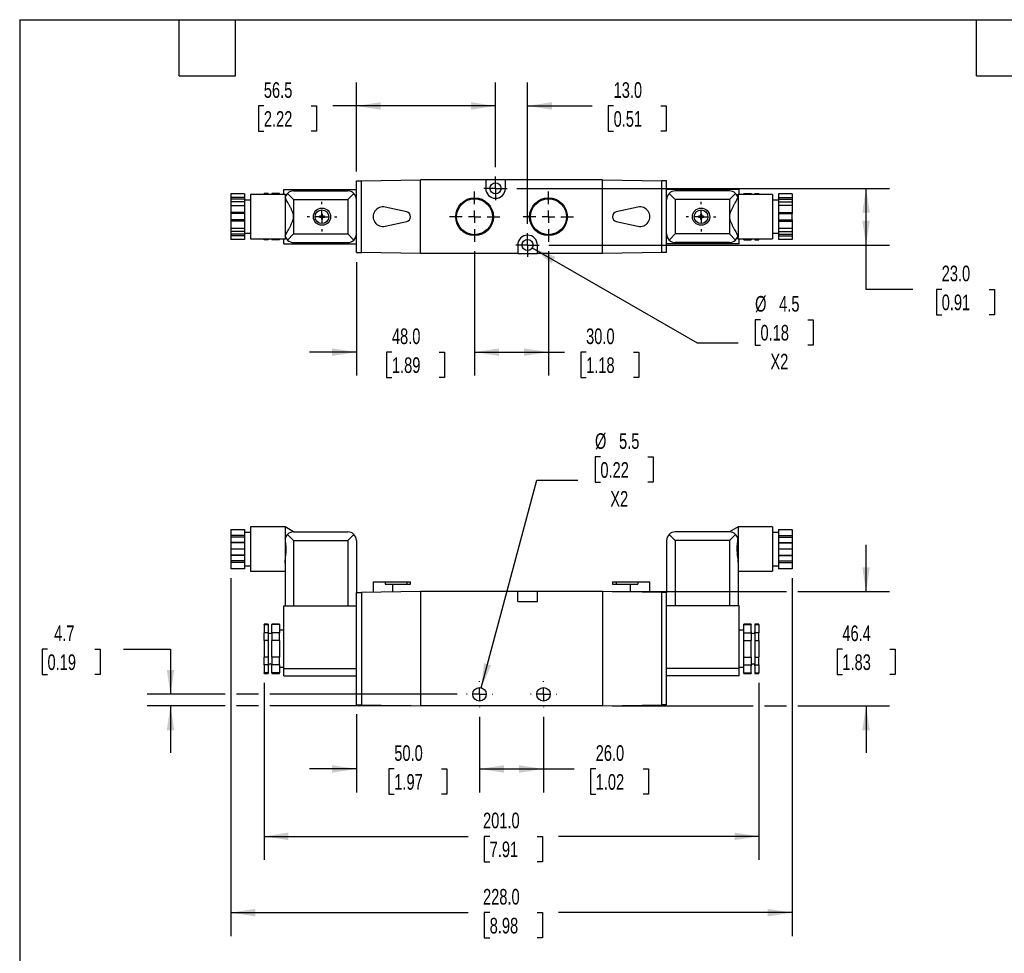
# Model space of a CAD drawing. Header units: millimetres. Extents: x 19 to 819, y 19 to 629.
# Tile 2 of 3: x 19 to 419, y 249 to 629. Entities that reach past the tile are written whole.
import ezdxf

# ---------------------------------------------------------------- set-up
doc = ezdxf.new("R2010")
doc.units = ezdxf.units.MM
doc.header["$LTSCALE"] = 3
doc.linetypes.add('SLD-Center', pattern=[19.05, 15.24, -1.27, 1.27, -1.27])
doc.linetypes.add('SLD-Solid', pattern=[0])
doc.layers.add('CENTER', color=40, linetype='SLD-Center')
doc.layers.add('DIMENSIONS', color=140, linetype='SLD-Solid', lineweight=25)
doc.layers.add('TEXT', color=140, linetype='SLD-Solid', lineweight=25)
doc.styles.add('SLDTEXTSTYLE0', font='TXT', dxfattribs={"width": 0.7})
doc.dimstyles.new('SLDDIMSTYLE0', dxfattribs={"dimtxt": 6.474023, "dimasz": 9.906, "dimexe": 0, "dimexo": 0.0625, "dimgap": 1.618506, "dimtad": 0, "dimtih": 1, "dimtoh": 1, "dimdec": 1, "dimrnd": 1e-09, "dimzin": 4, "dimdsep": 46, "dimtxsty": 'SLDTEXTSTYLE0', "dimsah": 1, "dimcen": 0.09, "dimadec": 0, "dimazin": 1, "dimtfac": 1, "dimtdec": 1, "dimtofl": 0, "dimtmove": 0, "dimatfit": 3, "dimfxl": 0, "dimfrac": 2, "dimtolj": 1, "dimtzin": 12, "dimarcsym": 0})
doc.dimstyles.new('SLDDIMSTYLE1', dxfattribs={"dimtxt": 6.474023, "dimasz": 9.906, "dimexe": 0, "dimexo": 0.0625, "dimgap": 1.618506, "dimtad": 0, "dimtih": 1, "dimtoh": 1, "dimdec": 1, "dimrnd": 1e-09, "dimzin": 4, "dimdsep": 46, "dimtxsty": 'SLDTEXTSTYLE0', "dimsah": 1, "dimcen": 0.09, "dimadec": 0, "dimazin": 1, "dimtfac": 1, "dimtdec": 1, "dimtmove": 0, "dimatfit": 0, "dimfxl": 0, "dimfrac": 2, "dimtolj": 1, "dimtzin": 12, "dimarcsym": 0})
doc.dimstyles.new('SLDDIMSTYLE2', dxfattribs={"dimtxt": 6.474023, "dimasz": 9.906, "dimexe": 0, "dimexo": 0.0625, "dimgap": 1.618506, "dimtad": 0, "dimtih": 1, "dimtoh": 1, "dimdec": 1, "dimrnd": 1e-09, "dimzin": 12, "dimdsep": 46, "dimtxsty": 'SLDTEXTSTYLE0', "dimsah": 1, "dimcen": 0.09, "dimadec": 0, "dimazin": 3, "dimtfac": 1, "dimtdec": 1, "dimtmove": 0, "dimatfit": 0, "dimfxl": 0, "dimfrac": 2, "dimtolj": 1, "dimtzin": 12, "dimarcsym": 0})
doc.dimstyles.new('SLDDIMSTYLE3', dxfattribs={"dimtxt": 6.474023, "dimasz": 9.906, "dimexe": 0, "dimexo": 0.0625, "dimgap": 1.618506, "dimtad": 0, "dimtih": 1, "dimtoh": 1, "dimdec": 1, "dimrnd": 1e-09, "dimzin": 12, "dimdsep": 46, "dimtxsty": 'SLDTEXTSTYLE0', "dimsah": 1, "dimcen": 0, "dimadec": 0, "dimazin": 3, "dimtfac": 1, "dimtdec": 1, "dimtofl": 0, "dimtmove": 0, "dimatfit": 3, "dimfxl": 0, "dimfrac": 2, "dimtolj": 1, "dimtzin": 12, "dimarcsym": 0})
doc.dimstyles.new('SLDDIMSTYLE4', dxfattribs={"dimtxt": 6.474023, "dimasz": 9.906, "dimexe": 0, "dimexo": 0.0625, "dimgap": 1.618506, "dimtad": 0, "dimtih": 1, "dimtoh": 1, "dimdec": 1, "dimrnd": 1e-09, "dimzin": 12, "dimdsep": 46, "dimtxsty": 'SLDTEXTSTYLE0', "dimsah": 1, "dimcen": 0.09, "dimadec": 0, "dimazin": 3, "dimtfac": 1, "dimtdec": 1, "dimtofl": 0, "dimtmove": 0, "dimatfit": 3, "dimfxl": 0, "dimfrac": 2, "dimtolj": 1, "dimtzin": 12, "dimarcsym": 0})

# ---------------------------------------------------------------- blocks, each defined once
blk = doc.blocks.new('_D')
at = {"layer": 'DIMENSIONS'}
for p, q in [((104.82, 401.76), (104.82, 256.34)), ((332.82, 401.76), (332.82, 256.34)), ((104.82, 265.87), (201.17, 265.87)), ((209.95, 265.87), (207.77, 265.87)), ((207.77, 265.87), (207.77, 255.58)), ((229.19, 265.87), (231.36, 265.87)), ((231.36, 265.87), (231.36, 255.58)), ((332.82, 265.87), (237.96, 265.87)), ((207.77, 255.58), (209.95, 255.58)), ((231.36, 255.58), (229.19, 255.58))]:
    blk.add_line(p, q, dxfattribs=at)
for points in [[(104.82, 265.87), (114.72, 264.34), (114.72, 267.39)], [(332.82, 265.87), (322.91, 267.39), (322.91, 264.34)]]:
    blk.add_solid(points, dxfattribs=at)
at = {"layer": 'DIMENSIONS', "char_height": 6.35, "attachment_point": 1, "style": 'SLDTEXTSTYLE0'}
for s, insert in [('228.0', (207.25, 275.5)), ('8.98', (209.95, 263.76))]:
    blk.add_mtext(s, dxfattribs=dict(at, insert=insert))
blk = doc.blocks.new('_D_1')
at = {"layer": 'DIMENSIONS'}
for p, q in [((118.32, 359.26), (118.32, 287.33)), ((319.32, 359.26), (319.32, 287.33)), ((118.32, 296.85), (201.17, 296.85)), ((209.95, 296.85), (207.77, 296.85)), ((207.77, 296.85), (207.77, 286.56)), ((229.19, 296.85), (231.36, 296.85)), ((231.36, 296.85), (231.36, 286.56)), ((319.32, 296.85), (237.96, 296.85)), ((207.77, 286.56), (209.95, 286.56)), ((231.36, 286.56), (229.19, 286.56))]:
    blk.add_line(p, q, dxfattribs=at)
for points in [[(118.32, 296.85), (128.22, 295.33), (128.22, 298.38)], [(319.32, 296.85), (309.41, 298.38), (309.41, 295.33)]]:
    blk.add_solid(points, dxfattribs=at)
at = {"layer": 'DIMENSIONS', "char_height": 6.35, "attachment_point": 1, "style": 'SLDTEXTSTYLE0'}
for s, insert in [('201.0', (207.25, 306.49)), ('7.91', (209.95, 294.75))]:
    blk.add_mtext(s, dxfattribs=dict(at, insert=insert))
blk = doc.blocks.new('_D_2')
at = {"layer": 'DIMENSIONS'}
for p, q in [((155.82, 346.46), (155.82, 314.71)), ((205.82, 345.47), (205.82, 314.71)), ((155.82, 324.24), (136.77, 324.24)), ((171.2, 324.24), (169.02, 324.24)), ((169.02, 324.24), (169.02, 313.95)), ((190.43, 324.24), (192.61, 324.24)), ((192.61, 324.24), (192.61, 313.95)), ((205.82, 324.24), (224.87, 324.24)), ((169.02, 313.95), (171.2, 313.95)), ((192.61, 313.95), (190.43, 313.95))]:
    blk.add_line(p, q, dxfattribs=at)
for points in [[(155.82, 324.24), (145.91, 325.76), (145.91, 322.72)], [(205.82, 324.24), (215.72, 322.72), (215.72, 325.76)]]:
    blk.add_solid(points, dxfattribs=at)
at = {"layer": 'DIMENSIONS', "char_height": 6.35, "attachment_point": 1, "style": 'SLDTEXTSTYLE0'}
for s, insert in [('50.0', (171.2, 333.87)), ('1.97', (171.2, 322.14))]:
    blk.add_mtext(s, dxfattribs=dict(at, insert=insert))
blk = doc.blocks.new('_D_3')
at = {"layer": 'DIMENSIONS'}
for p, q in [((205.82, 345.47), (205.82, 314.71)), ((231.82, 345.47), (231.82, 314.71)), ((205.82, 324.24), (231.82, 324.24)), ((231.82, 324.24), (244.23, 324.24)), ((253, 324.24), (250.83, 324.24)), ((250.83, 324.24), (250.83, 313.95)), ((272.24, 324.24), (274.41, 324.24)), ((274.41, 324.24), (274.41, 313.95)), ((250.83, 313.95), (253, 313.95)), ((274.41, 313.95), (272.24, 313.95))]:
    blk.add_line(p, q, dxfattribs=at)
for points in [[(205.82, 324.24), (215.72, 322.72), (215.72, 325.76)], [(231.82, 324.24), (221.91, 325.76), (221.91, 322.72)]]:
    blk.add_solid(points, dxfattribs=at)
at = {"layer": 'DIMENSIONS', "char_height": 6.35, "attachment_point": 1, "style": 'SLDTEXTSTYLE0'}
for s, insert in [('26.0', (253, 333.87)), ('1.02', (253, 322.14))]:
    blk.add_mtext(s, dxfattribs=dict(at, insert=insert))
blk = doc.blocks.new('_D_4')
at = {"layer": 'DIMENSIONS'}
for p, q in [((30.35, 372.89), (28.17, 372.89)), ((28.17, 372.89), (28.17, 362.6)), ((49.59, 372.89), (51.76, 372.89)), ((51.76, 372.89), (51.76, 362.6)), ((61.26, 372.89), (80.31, 372.89)), ((80.31, 372.89), (80.31, 354.57)), ((28.17, 362.6), (30.35, 362.6)), ((51.76, 362.6), (49.59, 362.6)), ((102.53, 354.57), (70.79, 354.57)), ((116.03, 354.57), (107.1, 354.57)), ((196.72, 354.57), (120.6, 354.57)), ((102.53, 349.87), (70.79, 349.87)), ((80.31, 349.87), (80.31, 330.82)), ((116.03, 349.87), (107.1, 349.87)), ((178.01, 349.87), (120.6, 349.87))]:
    blk.add_line(p, q, dxfattribs=at)
for points in [[(80.31, 354.57), (81.83, 364.47), (78.79, 364.47)], [(80.31, 349.87), (78.79, 339.96), (81.83, 339.96)]]:
    blk.add_solid(points, dxfattribs=at)
at = {"layer": 'DIMENSIONS', "char_height": 6.35, "attachment_point": 1, "style": 'SLDTEXTSTYLE0'}
for s, insert in [('4.7', (33.04, 382.53)), ('0.19', (30.35, 370.79))]:
    blk.add_mtext(s, dxfattribs=dict(at, insert=insert))
blk = doc.blocks.new('_D_5')
at = {"layer": 'DIMENSIONS'}
for p, q in [((254.91, 450.99), (252.74, 450.99)), ((252.74, 450.99), (252.74, 440.7)), ((274.15, 450.99), (276.33, 450.99)), ((276.33, 450.99), (276.33, 440.7)), ((206.53, 357.22), (229.13, 441.59)), ((229.13, 441.59), (245.8, 441.59)), ((252.74, 440.7), (254.91, 440.7)), ((276.33, 440.7), (274.15, 440.7))]:
    blk.add_line(p, q, dxfattribs=at)
blk.add_solid([(206.53, 357.22), (210.56, 366.4), (207.62, 367.19)], dxfattribs=at)
at = {"layer": 'DIMENSIONS', "char_height": 6.35, "attachment_point": 1, "style": 'SLDTEXTSTYLE0'}
for s, insert in [('%%c', (252.72, 460.63)), ('5.5', (262.49, 460.63)), ('0.22', (254.91, 448.89)), ('X2', (258.94, 437.15))]:
    blk.add_mtext(s, dxfattribs=dict(at, insert=insert))
blk = doc.blocks.new('_D_6')
at = {"layer": 'DIMENSIONS'}
for p, q in [((362.82, 396.27), (362.82, 415.32)), ((259.63, 396.27), (330.53, 396.27)), ((335.1, 396.27), (372.34, 396.27)), ((353.2, 372.89), (351.02, 372.89)), ((351.02, 372.89), (351.02, 362.6)), ((372.43, 372.89), (374.61, 372.89)), ((374.61, 372.89), (374.61, 362.6)), ((351.02, 362.6), (353.2, 362.6)), ((374.61, 362.6), (372.43, 362.6)), ((259.63, 349.87), (317.03, 349.87)), ((321.6, 349.87), (330.53, 349.87)), ((335.1, 349.87), (372.34, 349.87)), ((362.82, 349.87), (362.82, 330.82))]:
    blk.add_line(p, q, dxfattribs=at)
for points in [[(362.82, 396.27), (364.34, 406.17), (361.29, 406.17)], [(362.82, 349.87), (361.29, 339.96), (364.34, 339.96)]]:
    blk.add_solid(points, dxfattribs=at)
at = {"layer": 'DIMENSIONS', "char_height": 6.35, "attachment_point": 1, "style": 'SLDTEXTSTYLE0'}
for s, insert in [('46.4', (353.2, 382.53)), ('1.83', (353.2, 370.79))]:
    blk.add_mtext(s, dxfattribs=dict(at, insert=insert))
blk = doc.blocks.new('SW_CENTERMARKSYMBOL_0')
at = {"layer": 'CENTER', "color": 0}
for p, q in [((0, 5.08), (0, 5.29)), ((-5.08, 0), (-5.29, 0)), ((0, 0), (-2.54, 0)), ((0, 0), (0, 2.54)), ((0, 0), (0, -2.54)), ((0, 0), (2.54, 0)), ((5.08, 0), (5.29, 0)), ((0, -5.08), (0, -5.29))]:
    blk.add_line(p, q, dxfattribs=at)
blk = doc.blocks.new('SW_CENTERMARKSYMBOL_1')
at = {"layer": 'CENTER', "color": 0}
for p, q in [((0, 5.08), (0, 5.29)), ((-5.08, 0), (-5.29, 0)), ((0, 0), (-2.54, 0)), ((0, 0), (0, 2.54)), ((0, 0), (0, -2.54)), ((0, 0), (2.54, 0)), ((5.08, 0), (5.29, 0)), ((0, -5.08), (0, -5.29))]:
    blk.add_line(p, q, dxfattribs=at)
blk = doc.blocks.new('_D_10')
at = {"layer": 'DIMENSIONS'}
for p, q in [((212.32, 568.7), (212.32, 603.13)), ((225.32, 545.7), (225.32, 603.13)), ((212.32, 593.6), (193.27, 593.6)), ((225.32, 593.6), (251.51, 593.6)), ((260.28, 593.6), (258.11, 593.6)), ((258.11, 593.6), (258.11, 583.31)), ((279.52, 593.6), (281.69, 593.6)), ((281.69, 593.6), (281.69, 583.31)), ((258.11, 583.31), (260.28, 583.31)), ((281.69, 583.31), (279.52, 583.31))]:
    blk.add_line(p, q, dxfattribs=at)
for points in [[(212.32, 593.6), (202.41, 595.13), (202.41, 592.08)], [(225.32, 593.6), (235.22, 592.08), (235.22, 595.13)]]:
    blk.add_solid(points, dxfattribs=at)
at = {"layer": 'DIMENSIONS', "char_height": 6.35, "attachment_point": 1, "style": 'SLDTEXTSTYLE0'}
for s, insert in [('13.0', (260.28, 603.24)), ('0.51', (260.28, 591.5))]:
    blk.add_mtext(s, dxfattribs=dict(at, insert=insert))
blk = doc.blocks.new('_D_11')
at = {"layer": 'DIMENSIONS'}
for p, q in [((220.92, 560.1), (372.34, 560.1)), ((362.82, 537.1), (362.82, 560.1)), ((233.92, 537.1), (372.34, 537.1)), ((362.82, 519.09), (362.82, 537.1)), ((381.87, 519.09), (362.82, 519.09)), ((393.54, 519.09), (391.37, 519.09)), ((391.37, 519.09), (391.37, 508.8)), ((412.78, 519.09), (414.95, 519.09)), ((414.95, 519.09), (414.95, 508.8)), ((391.37, 508.8), (393.54, 508.8)), ((414.95, 508.8), (412.78, 508.8))]:
    blk.add_line(p, q, dxfattribs=at)
for points in [[(362.82, 560.1), (361.29, 550.2), (364.34, 550.2)], [(362.82, 537.1), (364.34, 547.01), (361.29, 547.01)]]:
    blk.add_solid(points, dxfattribs=at)
at = {"layer": 'DIMENSIONS', "char_height": 6.35, "attachment_point": 1, "style": 'SLDTEXTSTYLE0'}
for s, insert in [('23.0', (393.54, 528.72)), ('0.91', (393.54, 516.98))]:
    blk.add_mtext(s, dxfattribs=dict(at, insert=insert))
blk = doc.blocks.new('_D_12')
at = {"layer": 'DIMENSIONS'}
for p, q in [((227.26, 535.98), (294.16, 497.36)), ((319.94, 506.76), (317.76, 506.76)), ((317.76, 506.76), (317.76, 496.47)), ((339.18, 506.76), (341.35, 506.76)), ((341.35, 506.76), (341.35, 496.47)), ((294.16, 497.36), (310.83, 497.36)), ((317.76, 496.47), (319.94, 496.47)), ((341.35, 496.47), (339.18, 496.47))]:
    blk.add_line(p, q, dxfattribs=at)
blk.add_solid([(227.26, 535.98), (235.08, 529.7), (236.61, 532.34)], dxfattribs=at)
at = {"layer": 'DIMENSIONS', "char_height": 6.35, "attachment_point": 1, "style": 'SLDTEXTSTYLE0'}
for s, insert in [('%%c', (317.74, 516.39)), ('4.5', (327.52, 516.39)), ('0.18', (319.94, 504.65)), ('X2', (323.97, 492.91))]:
    blk.add_mtext(s, dxfattribs=dict(at, insert=insert))
blk = doc.blocks.new('_D_13')
at = {"layer": 'DIMENSIONS'}
for p, q in [((203.82, 534.58), (203.82, 484.05)), ((233.82, 534.58), (233.82, 484.05)), ((203.82, 493.58), (233.82, 493.58)), ((233.82, 493.58), (240.33, 493.58)), ((249.11, 493.58), (246.93, 493.58)), ((246.93, 493.58), (246.93, 483.29)), ((268.34, 493.58), (270.52, 493.58)), ((270.52, 493.58), (270.52, 483.29)), ((246.93, 483.29), (249.11, 483.29)), ((270.52, 483.29), (268.34, 483.29))]:
    blk.add_line(p, q, dxfattribs=at)
for points in [[(203.82, 493.58), (213.72, 492.05), (213.72, 495.1)], [(233.82, 493.58), (223.91, 495.1), (223.91, 492.05)]]:
    blk.add_solid(points, dxfattribs=at)
at = {"layer": 'DIMENSIONS', "char_height": 6.35, "attachment_point": 1, "style": 'SLDTEXTSTYLE0'}
for s, insert in [('30.0', (249.11, 503.21)), ('1.18', (249.11, 491.47))]:
    blk.add_mtext(s, dxfattribs=dict(at, insert=insert))
blk = doc.blocks.new('_D_14')
at = {"layer": 'DIMENSIONS'}
for p, q in [((155.82, 567.01), (155.82, 603.13)), ((212.32, 568.7), (212.32, 603.13)), ((118.22, 593.6), (116.05, 593.6)), ((116.05, 593.6), (116.05, 583.31)), ((137.46, 593.6), (139.64, 593.6)), ((139.64, 593.6), (139.64, 583.31)), ((155.82, 593.6), (146.24, 593.6)), ((212.32, 593.6), (155.82, 593.6)), ((116.05, 583.31), (118.22, 583.31)), ((139.64, 583.31), (137.46, 583.31))]:
    blk.add_line(p, q, dxfattribs=at)
for points in [[(155.82, 593.6), (165.72, 592.08), (165.72, 595.13)], [(212.32, 593.6), (202.41, 595.13), (202.41, 592.08)]]:
    blk.add_solid(points, dxfattribs=at)
at = {"layer": 'DIMENSIONS', "char_height": 6.35, "attachment_point": 1, "style": 'SLDTEXTSTYLE0'}
for s, insert in [('56.5', (118.22, 603.24)), ('2.22', (118.22, 591.5))]:
    blk.add_mtext(s, dxfattribs=dict(at, insert=insert))
blk = doc.blocks.new('_D_15')
at = {"layer": 'DIMENSIONS'}
for p, q in [((203.82, 534.58), (203.82, 484.05)), ((155.82, 530.19), (155.82, 484.05)), ((155.82, 493.58), (136.77, 493.58)), ((170.24, 493.58), (168.07, 493.58)), ((168.07, 493.58), (168.07, 483.29)), ((189.48, 493.58), (191.66, 493.58)), ((191.66, 493.58), (191.66, 483.29)), ((203.82, 493.58), (222.87, 493.58)), ((168.07, 483.29), (170.24, 483.29)), ((191.66, 483.29), (189.48, 483.29))]:
    blk.add_line(p, q, dxfattribs=at)
for points in [[(155.82, 493.58), (145.91, 495.1), (145.91, 492.05)], [(203.82, 493.58), (213.72, 492.05), (213.72, 495.1)]]:
    blk.add_solid(points, dxfattribs=at)
at = {"layer": 'DIMENSIONS', "char_height": 6.35, "attachment_point": 1, "style": 'SLDTEXTSTYLE0'}
for s, insert in [('48.0', (170.24, 503.21)), ('1.89', (170.24, 491.47))]:
    blk.add_mtext(s, dxfattribs=dict(at, insert=insert))
blk = doc.blocks.new('SW_CENTERMARKSYMBOL_4')
at = {"layer": 'CENTER', "color": 0}
for p, q in [((0, 5.08), (0, 6.04)), ((-5.08, 0), (-6.04, 0)), ((0, 0), (-2.54, 0)), ((0, 0), (0, 2.54)), ((0, 0), (0, -2.54)), ((0, 0), (2.54, 0)), ((5.08, 0), (6.04, 0)), ((0, -5.08), (0, -6.04))]:
    blk.add_line(p, q, dxfattribs=at)
blk = doc.blocks.new('SW_CENTERMARKSYMBOL_5')
at = {"layer": 'CENTER', "color": 0}
for p, q in [((0, 5.08), (0, 6.04)), ((-5.08, 0), (-6.04, 0)), ((0, 0), (-2.54, 0)), ((0, 0), (0, 2.54)), ((0, 0), (0, -2.54)), ((0, 0), (2.54, 0)), ((5.08, 0), (6.04, 0)), ((0, -5.08), (0, -6.04))]:
    blk.add_line(p, q, dxfattribs=at)
blk = doc.blocks.new('SW_CENTERMARKSYMBOL_6')
at = {"layer": 'CENTER', "color": 0}
for p, q in [((0, 2.54), (0, 4.79)), ((-2.54, 0), (-4.79, 0)), ((0, 0), (-2.54, 0)), ((0, 0), (0, 2.54)), ((0, 0), (0, -2.54)), ((0, 0), (2.54, 0)), ((2.54, 0), (4.79, 0)), ((0, -2.54), (0, -4.79))]:
    blk.add_line(p, q, dxfattribs=at)
blk = doc.blocks.new('SW_CENTERMARKSYMBOL_7')
at = {"layer": 'CENTER', "color": 0}
for p, q in [((0, 2.54), (0, 4.79)), ((-2.54, 0), (-4.79, 0)), ((0, 0), (-2.54, 0)), ((0, 0), (0, 2.54)), ((0, 0), (0, -2.54)), ((0, 0), (2.54, 0)), ((2.54, 0), (4.79, 0)), ((0, -2.54), (0, -4.79))]:
    blk.add_line(p, q, dxfattribs=at)
blk = doc.blocks.new('SW_CENTERMARKSYMBOL_8')
at = {"layer": 'CENTER', "color": 0}
for p, q in [((0, 5.08), (0, 10.21)), ((-5.08, 0), (-10.21, 0)), ((0, 0), (-2.54, 0)), ((0, 0), (0, 2.54)), ((0, 0), (0, -2.54)), ((0, 0), (2.54, 0)), ((5.08, 0), (10.21, 0)), ((0, -5.08), (0, -10.21))]:
    blk.add_line(p, q, dxfattribs=at)
blk = doc.blocks.new('SW_CENTERMARKSYMBOL_9')
at = {"layer": 'CENTER', "color": 0}
for p, q in [((0, 5.08), (0, 10.21)), ((-5.08, 0), (-10.21, 0)), ((0, 0), (-2.54, 0)), ((0, 0), (0, 2.54)), ((0, 0), (0, -2.54)), ((0, 0), (2.54, 0)), ((5.08, 0), (10.21, 0)), ((0, -5.08), (0, -10.21))]:
    blk.add_line(p, q, dxfattribs=at)

msp = doc.modelspace()

# ---------------------------------------------------------------- linework, layer by layer
for p, q in [((155.82, 563.2), (157.82, 563.2)), ((155.82, 555.6), (155.82, 563.2)), ((157.82, 563.2), (181.82, 563.6)), ((157.82, 534), (157.82, 563.2)), ((181.82, 533.6), (181.82, 563.6)), ((208.32, 563.6), (181.82, 563.6)), ((208.32, 563.6), (208.32, 560.1)), ((216.32, 563.6), (208.32, 563.6)), ((216.32, 560.1), (216.32, 563.6)), ((255.82, 563.6), (216.32, 563.6)), ((255.82, 533.6), (255.82, 563.6)), ((255.82, 563.6), (279.82, 563.2)), ((279.82, 534), (279.82, 563.2)), ((281.82, 563.2), (279.82, 563.2)), ((281.82, 555.6), (281.82, 563.2)), ((110.32, 557.84), (104.82, 557.84)), ((104.82, 557.84), (104.82, 556.4)), ((110.32, 556.4), (104.82, 556.4)), ((104.82, 556.4), (104.82, 555.72)), ((110.32, 557.84), (110.32, 556.4)), ((110.32, 556.4), (110.32, 555.72)), ((126.82, 557.6), (112.82, 557.6)), ((112.82, 557.6), (112.82, 539.6)), ((119.97, 558.02), (118.32, 558.02)), ((118.32, 557.6), (118.32, 558.02)), ((119.97, 558.02), (119.97, 557.6)), ((124.52, 558.02), (121.47, 558.02)), ((121.47, 558.02), (121.47, 557.6)), ((124.52, 557.6), (124.52, 558.02)), ((126.32, 559.6), (155.82, 559.6)), ((126.32, 557.6), (126.32, 559.6)), ((127.28, 557.34), (126.82, 557.6)), ((126.82, 557.6), (126.82, 539.6)), ((130.32, 555.6), (127.84, 558.08)), ((130.32, 559.1), (152.32, 559.1)), ((154.79, 558.08), (152.32, 555.6)), ((311.32, 559.6), (281.82, 559.6)), ((282.84, 558.08), (285.32, 555.6)), ((307.32, 559.1), (285.32, 559.1)), ((307.32, 555.6), (309.79, 558.08)), ((310.82, 557.6), (310.36, 557.34)), ((324.82, 557.6), (310.82, 557.6)), ((310.82, 557.6), (310.82, 539.6)), ((311.32, 557.6), (311.32, 559.6)), ((313.12, 558.02), (316.17, 558.02)), ((313.12, 557.6), (313.12, 558.02)), ((316.17, 558.02), (316.17, 557.6)), ((317.67, 558.02), (319.32, 558.02)), ((317.67, 558.02), (317.67, 557.6)), ((319.32, 557.6), (319.32, 558.02)), ((324.82, 557.6), (324.82, 539.6)), ((332.82, 557.84), (327.32, 557.84)), ((327.32, 557.84), (327.32, 556.4)), ((327.32, 556.4), (332.82, 556.4)), ((327.32, 556.4), (327.32, 555.72)), ((332.82, 557.84), (332.82, 556.4)), ((332.82, 556.4), (332.82, 555.72)), ((110.32, 555.72), (104.82, 555.72)), ((104.82, 555.72), (104.82, 554.65)), ((110.32, 554.65), (104.82, 554.65)), ((104.82, 554.65), (104.82, 553.22)), ((104.82, 553.22), (110.32, 553.22)), ((104.82, 553.22), (104.82, 550.35)), ((110.32, 555.72), (110.32, 554.65)), ((112.82, 555.35), (110.32, 555.35)), ((110.32, 554.65), (110.32, 553.22)), ((110.32, 553.22), (110.32, 550.35)), ((130.32, 555.6), (152.32, 555.6)), ((130.32, 555.6), (130.32, 541.6)), ((152.32, 555.6), (152.32, 541.6)), ((155.82, 541.6), (155.82, 555.6)), ((176.25, 550.55), (167.49, 552.51)), ((270.15, 552.51), (261.38, 550.55)), ((281.82, 541.6), (281.82, 555.6)), ((307.32, 555.6), (285.32, 555.6)), ((285.32, 555.6), (285.32, 541.6)), ((307.32, 555.6), (307.32, 541.6)), ((327.32, 555.35), (324.82, 555.35)), ((327.32, 555.72), (332.82, 555.72)), ((327.32, 555.72), (327.32, 554.65)), ((327.32, 554.65), (332.82, 554.65)), ((327.32, 554.65), (327.32, 553.22)), ((332.82, 553.22), (327.32, 553.22)), ((327.32, 553.22), (327.32, 550.35)), ((332.82, 555.72), (332.82, 554.65)), ((332.82, 554.65), (332.82, 553.22)), ((332.82, 553.22), (332.82, 550.35)), ((110.32, 550.35), (104.82, 550.35)), ((104.82, 550.35), (104.82, 549.85)), ((110.32, 549.85), (104.82, 549.85)), ((104.82, 549.85), (104.82, 547.35)), ((110.32, 550.35), (110.32, 549.85)), ((110.32, 549.85), (110.32, 547.35)), ((141.57, 548.85), (140.82, 548.85)), ((140.82, 548.85), (140.82, 548.35)), ((140.82, 548.35), (141.57, 548.35)), ((142.07, 549.6), (141.57, 549.6)), ((141.57, 549.6), (141.57, 548.85)), ((141.57, 548.35), (141.57, 547.6)), ((142.07, 548.85), (142.07, 549.6)), ((142.82, 548.85), (142.07, 548.85)), ((142.07, 547.6), (142.07, 548.35)), ((142.07, 548.35), (142.82, 548.35)), ((142.82, 548.35), (142.82, 548.85)), ((295.57, 548.85), (294.82, 548.85)), ((294.82, 548.85), (294.82, 548.35)), ((294.82, 548.35), (295.57, 548.35)), ((295.57, 549.6), (295.57, 548.85)), ((296.07, 549.6), (295.57, 549.6)), ((295.57, 548.35), (295.57, 547.6)), ((296.07, 548.85), (296.07, 549.6)), ((296.82, 548.85), (296.07, 548.85)), ((296.07, 547.6), (296.07, 548.35)), ((296.07, 548.35), (296.82, 548.35)), ((296.82, 548.35), (296.82, 548.85)), ((327.32, 550.35), (332.82, 550.35)), ((327.32, 550.35), (327.32, 549.85)), ((327.32, 549.85), (332.82, 549.85)), ((327.32, 549.85), (327.32, 547.35)), ((332.82, 550.35), (332.82, 549.85)), ((332.82, 547.35), (332.82, 549.85)), ((110.32, 547.35), (104.82, 547.35)), ((104.82, 547.35), (104.82, 546.85)), ((110.32, 546.85), (104.82, 546.85)), ((104.82, 546.85), (104.82, 543.98)), ((104.82, 543.98), (110.32, 543.98)), ((104.82, 543.98), (104.82, 542.55)), ((110.32, 547.35), (110.32, 546.85)), ((110.32, 546.85), (110.32, 543.98)), ((110.32, 543.98), (110.32, 542.55)), ((141.57, 547.6), (142.07, 547.6)), ((167.49, 544.7), (176.25, 546.65)), ((261.38, 546.65), (270.15, 544.7)), ((295.57, 547.6), (296.07, 547.6)), ((327.32, 547.35), (332.82, 547.35)), ((327.32, 547.35), (327.32, 546.85)), ((327.32, 546.85), (332.82, 546.85)), ((327.32, 546.85), (327.32, 543.98)), ((327.32, 543.98), (332.82, 543.98)), ((327.32, 543.98), (327.32, 542.55)), ((332.82, 547.35), (332.82, 546.85)), ((332.82, 546.85), (332.82, 543.98)), ((332.82, 543.98), (332.82, 542.55)), ((110.32, 542.55), (104.82, 542.55)), ((104.82, 542.55), (104.82, 541.48)), ((110.32, 541.48), (104.82, 541.48)), ((104.82, 541.48), (104.82, 540.8)), ((110.32, 540.8), (104.82, 540.8)), ((104.82, 540.8), (104.82, 539.36)), ((110.32, 542.55), (110.32, 541.48)), ((110.32, 541.85), (112.82, 541.85)), ((110.32, 541.48), (110.32, 540.8)), ((110.32, 540.8), (110.32, 539.36)), ((127.84, 539.13), (130.32, 541.6)), ((130.32, 541.6), (152.32, 541.6)), ((152.32, 541.6), (154.79, 539.13)), ((155.82, 534), (155.82, 541.6)), ((281.82, 534), (281.82, 541.6)), ((285.32, 541.6), (282.84, 539.13)), ((307.32, 541.6), (285.32, 541.6)), ((309.79, 539.13), (307.32, 541.6)), ((324.82, 541.85), (327.32, 541.85)), ((327.32, 542.55), (332.82, 542.55)), ((327.32, 542.55), (327.32, 541.48)), ((327.32, 541.48), (332.82, 541.48)), ((327.32, 541.48), (327.32, 540.8)), ((327.32, 540.8), (332.82, 540.8)), ((327.32, 540.8), (327.32, 539.36)), ((332.82, 542.55), (332.82, 541.48)), ((332.82, 541.48), (332.82, 540.8)), ((332.82, 540.8), (332.82, 539.36)), ((110.32, 539.36), (104.82, 539.36)), ((112.82, 539.6), (126.82, 539.6)), ((118.32, 539.18), (118.32, 539.6)), ((119.97, 539.18), (118.32, 539.18)), ((119.97, 539.18), (118.32, 539.18)), ((119.97, 539.6), (119.97, 539.18)), ((121.47, 539.6), (121.47, 539.18)), ((124.52, 539.18), (121.47, 539.18)), ((124.52, 539.18), (121.47, 539.18)), ((124.52, 539.18), (124.52, 539.6)), ((126.32, 537.6), (126.32, 539.6)), ((126.32, 537.6), (155.82, 537.6)), ((126.82, 539.6), (127.28, 539.87)), ((130.32, 538.1), (152.32, 538.1)), ((221.32, 537.1), (221.32, 533.6)), ((229.32, 533.6), (229.32, 537.1)), ((311.32, 537.6), (281.82, 537.6)), ((307.32, 538.1), (285.32, 538.1)), ((310.36, 539.87), (310.82, 539.6)), ((310.82, 539.6), (324.82, 539.6)), ((311.32, 537.6), (311.32, 539.6)), ((313.12, 539.18), (313.12, 539.6)), ((313.12, 539.18), (316.17, 539.18)), ((313.12, 539.18), (316.17, 539.18)), ((316.17, 539.6), (316.17, 539.18)), ((317.67, 539.6), (317.67, 539.18)), ((317.67, 539.18), (319.32, 539.18)), ((317.67, 539.18), (319.32, 539.18)), ((319.32, 539.18), (319.32, 539.6)), ((332.82, 539.36), (327.32, 539.36)), ((155.82, 534), (157.82, 534)), ((181.82, 533.6), (157.82, 534)), ((221.32, 533.6), (181.82, 533.6)), ((221.32, 533.6), (229.32, 533.6)), ((255.82, 533.6), (229.32, 533.6)), ((279.82, 534), (255.82, 533.6)), ((281.82, 534), (279.82, 534)), ((104.82, 421.57), (110.32, 421.57)), ((104.82, 421.57), (104.82, 419.08)), ((110.32, 421.57), (110.32, 419.08)), ((112.82, 420.32), (110.32, 420.32)), ((126.82, 422.57), (112.82, 422.57)), ((112.82, 422.57), (112.82, 404.57)), ((130.24, 420.59), (126.82, 422.57)), ((126.82, 422.57), (126.82, 407.91)), ((130.32, 420.57), (152.32, 420.57)), ((307.32, 420.57), (285.32, 420.57)), ((310.82, 422.57), (307.39, 420.59)), ((324.82, 422.57), (310.82, 422.57)), ((310.82, 422.57), (310.82, 407.91)), ((324.82, 422.57), (324.82, 404.57)), ((327.32, 420.32), (324.82, 420.32)), ((327.32, 421.57), (332.82, 421.57)), ((327.32, 421.57), (327.32, 419.08)), ((332.82, 421.57), (332.82, 419.08)), ((110.32, 419.08), (104.82, 419.08)), ((104.82, 419.08), (104.82, 418.4)), ((110.32, 418.4), (104.82, 418.4)), ((104.82, 418.4), (104.82, 416.24)), ((110.32, 416.24), (104.82, 416.24)), ((104.82, 416.24), (104.82, 416.05)), ((104.82, 416.05), (104.82, 413.57)), ((110.32, 416.05), (104.82, 416.05)), ((110.32, 419.08), (110.32, 418.4)), ((110.32, 418.4), (110.32, 416.24)), ((110.32, 416.24), (110.32, 416.05)), ((110.32, 416.05), (110.32, 413.57)), ((130.32, 417.07), (127.84, 419.54)), ((130.32, 417.07), (152.32, 417.07)), ((130.32, 417.07), (130.32, 390.57)), ((154.79, 419.54), (152.32, 417.07)), ((152.32, 417.07), (152.32, 390.57)), ((155.82, 417.07), (155.82, 395.87)), ((281.82, 417.07), (281.82, 395.87)), ((282.84, 419.54), (285.32, 417.07)), ((307.32, 417.07), (285.32, 417.07)), ((285.32, 417.07), (285.32, 390.57)), ((307.32, 417.07), (309.79, 419.54)), ((307.32, 417.07), (307.32, 390.57)), ((327.32, 419.08), (332.82, 419.08)), ((327.32, 419.08), (327.32, 418.4)), ((327.32, 418.4), (332.82, 418.4)), ((327.32, 418.4), (327.32, 416.24)), ((327.32, 416.24), (332.82, 416.24)), ((327.32, 416.24), (327.32, 416.05)), ((327.32, 416.05), (327.32, 413.57)), ((327.32, 416.05), (332.82, 416.05)), ((332.82, 419.08), (332.82, 418.4)), ((332.82, 418.4), (332.82, 416.24)), ((332.82, 416.24), (332.82, 416.05)), ((332.82, 416.05), (332.82, 413.57)), ((104.82, 413.57), (104.82, 411.08)), ((110.32, 413.57), (104.82, 413.57)), ((110.32, 413.57), (110.32, 411.08)), ((327.32, 413.57), (327.32, 411.08)), ((332.82, 413.57), (327.32, 413.57)), ((332.82, 413.57), (332.82, 411.08)), ((110.32, 411.08), (104.82, 411.08)), ((104.82, 411.08), (104.82, 410.9)), ((110.32, 410.9), (104.82, 410.9)), ((104.82, 410.9), (104.82, 408.74)), ((110.32, 408.74), (104.82, 408.74)), ((104.82, 408.74), (104.82, 408.05)), ((110.32, 408.05), (104.82, 408.05)), ((104.82, 408.05), (104.82, 405.57)), ((110.32, 411.08), (110.32, 410.9)), ((110.32, 410.9), (110.32, 408.74)), ((110.32, 408.74), (110.32, 408.05)), ((110.32, 408.05), (110.32, 405.57)), ((327.32, 411.08), (332.82, 411.08)), ((327.32, 411.08), (327.32, 410.9)), ((327.32, 410.9), (332.82, 410.9)), ((327.32, 410.9), (327.32, 408.74)), ((327.32, 408.74), (332.82, 408.74)), ((327.32, 408.74), (327.32, 408.05)), ((327.32, 408.05), (332.82, 408.05)), ((327.32, 408.05), (327.32, 405.57)), ((332.82, 411.08), (332.82, 410.9)), ((332.82, 410.9), (332.82, 408.74)), ((332.82, 408.74), (332.82, 408.05)), ((332.82, 408.05), (332.82, 405.57)), ((110.32, 405.57), (104.82, 405.57)), ((110.32, 406.82), (112.82, 406.82)), ((112.82, 404.57), (126.82, 404.57)), ((126.82, 407.91), (126.82, 390.57)), ((310.82, 407.91), (310.82, 390.57)), ((310.82, 404.57), (324.82, 404.57)), ((324.82, 406.82), (327.32, 406.82)), ((332.82, 405.57), (327.32, 405.57)), ((162.62, 400.27), (162.62, 395.95)), ((162.62, 400.27), (167.49, 400.27)), ((167.49, 400.27), (167.49, 399.27)), ((167.49, 400.27), (176.25, 400.27)), ((176.25, 400.27), (176.25, 399.27)), ((176.25, 400.27), (177.82, 400.27)), ((177.82, 399.27), (177.82, 400.27)), ((259.82, 400.27), (259.82, 399.27)), ((259.82, 400.27), (261.38, 400.27)), ((261.38, 400.27), (261.38, 399.27)), ((261.38, 400.27), (270.15, 400.27)), ((270.15, 400.27), (270.15, 399.27)), ((270.15, 400.27), (275.02, 400.27)), ((275.02, 395.95), (275.02, 400.27)), ((181.82, 396.27), (157.82, 395.87)), ((167.49, 399.27), (176.25, 399.27)), ((170.62, 396.08), (170.62, 399.27)), ((176.25, 399.27), (177.82, 399.27)), ((181.82, 396.27), (181.82, 349.87)), ((221.32, 396.27), (181.82, 396.27)), ((221.32, 392.27), (221.32, 396.27)), ((229.32, 396.27), (221.32, 396.27)), ((229.32, 392.27), (229.32, 396.27)), ((255.82, 396.27), (229.32, 396.27)), ((255.82, 396.27), (255.82, 349.87)), ((279.82, 395.87), (255.82, 396.27)), ((259.82, 399.27), (261.38, 399.27)), ((261.38, 399.27), (270.15, 399.27)), ((267.02, 399.27), (267.02, 396.08)), ((155.82, 350.27), (155.82, 395.87)), ((155.82, 395.87), (157.82, 395.87)), ((157.82, 395.87), (157.82, 350.27)), ((221.32, 392.27), (229.32, 392.27)), ((279.82, 350.27), (279.82, 395.87)), ((281.82, 395.87), (279.82, 395.87)), ((281.82, 350.27), (281.82, 395.87)), ((126.32, 365.07), (126.32, 390.57)), ((126.32, 390.57), (155.82, 390.57)), ((311.32, 390.57), (281.82, 390.57)), ((311.32, 365.07), (311.32, 390.57)), ((119.97, 383.07), (118.32, 383.07)), ((118.32, 382.91), (118.32, 383.07)), ((118.32, 382.91), (119.97, 382.91)), ((118.32, 382.91), (118.32, 379.54)), ((119.97, 383.07), (119.97, 382.91)), ((119.97, 382.91), (119.97, 379.54)), ((124.52, 383.07), (121.47, 383.07)), ((121.47, 383.07), (121.47, 382.91)), ((124.52, 382.91), (121.47, 382.91)), ((121.47, 379.54), (121.47, 382.91)), ((124.52, 382.91), (124.52, 383.07)), ((124.52, 382.91), (124.52, 379.54)), ((126.32, 380.57), (124.52, 380.57)), ((313.12, 380.57), (311.32, 380.57)), ((316.17, 383.07), (313.12, 383.07)), ((313.12, 382.91), (313.12, 383.07)), ((313.12, 382.91), (316.17, 382.91)), ((313.12, 379.54), (313.12, 382.91)), ((316.17, 383.07), (316.17, 382.91)), ((316.17, 379.54), (316.17, 382.91)), ((319.32, 383.07), (317.67, 383.07)), ((317.67, 383.07), (317.67, 382.91)), ((317.67, 382.91), (319.32, 382.91)), ((317.67, 382.91), (317.67, 379.54)), ((319.32, 382.91), (319.32, 383.07)), ((319.32, 382.91), (319.32, 379.54)), ((119.97, 379.54), (118.32, 379.54)), ((118.32, 376.43), (118.32, 379.54)), ((118.32, 376.43), (118.32, 369.7)), ((119.97, 376.43), (118.32, 376.43)), ((119.97, 379.54), (119.97, 376.43)), ((119.97, 376.43), (119.97, 369.7)), ((124.52, 379.54), (121.47, 379.54)), ((121.47, 379.54), (121.47, 376.43)), ((121.47, 369.7), (121.47, 376.43)), ((124.52, 376.43), (121.47, 376.43)), ((124.52, 376.43), (124.52, 379.54)), ((124.52, 376.43), (124.52, 369.7)), ((313.12, 379.54), (316.17, 379.54)), ((313.12, 376.43), (313.12, 379.54)), ((313.12, 369.7), (313.12, 376.43)), ((313.12, 376.43), (316.17, 376.43)), ((316.17, 379.54), (316.17, 376.43)), ((316.17, 369.7), (316.17, 376.43)), ((319.32, 379.54), (317.67, 379.54)), ((317.67, 379.54), (317.67, 376.43)), ((317.67, 376.43), (319.32, 376.43)), ((317.67, 376.43), (317.67, 369.7)), ((319.32, 376.43), (319.32, 379.54)), ((319.32, 376.43), (319.32, 369.7)), ((119.97, 369.7), (118.32, 369.7)), ((118.32, 366.6), (118.32, 369.7)), ((119.97, 369.7), (119.97, 366.6)), ((124.52, 369.7), (121.47, 369.7)), ((121.47, 369.7), (121.47, 366.6)), ((124.52, 366.6), (124.52, 369.7)), ((313.12, 366.6), (313.12, 369.7)), ((313.12, 369.7), (316.17, 369.7)), ((316.17, 369.7), (316.17, 366.6)), ((317.67, 369.7), (319.32, 369.7)), ((317.67, 369.7), (317.67, 366.6)), ((319.32, 366.6), (319.32, 369.7)), ((119.97, 366.6), (118.32, 366.6)), ((118.32, 366.6), (118.32, 363.23)), ((119.97, 366.6), (119.97, 363.23)), ((124.52, 366.6), (121.47, 366.6)), ((121.47, 363.23), (121.47, 366.6)), ((124.52, 366.6), (124.52, 363.23)), ((124.52, 365.57), (126.32, 365.57)), ((126.32, 362.07), (126.32, 365.07)), ((126.32, 365.07), (155.82, 365.07)), ((311.32, 365.07), (281.82, 365.07)), ((311.32, 365.57), (313.12, 365.57)), ((311.32, 362.07), (311.32, 365.07)), ((313.12, 366.6), (316.17, 366.6)), ((313.12, 363.23), (313.12, 366.6)), ((316.17, 363.23), (316.17, 366.6)), ((317.67, 366.6), (319.32, 366.6)), ((317.67, 366.6), (317.67, 363.23)), ((319.32, 366.6), (319.32, 363.23)), ((119.97, 363.23), (118.32, 363.23)), ((118.32, 363.07), (118.32, 363.23)), ((118.32, 363.07), (119.97, 363.07)), ((119.97, 363.23), (119.97, 363.07)), ((124.52, 363.23), (121.47, 363.23)), ((121.47, 363.23), (121.47, 363.07)), ((121.47, 363.07), (124.52, 363.07)), ((124.52, 363.07), (124.52, 363.23)), ((126.32, 362.07), (155.82, 362.07)), ((311.32, 362.07), (281.82, 362.07)), ((313.12, 363.23), (316.17, 363.23)), ((313.12, 363.07), (313.12, 363.23)), ((313.12, 363.07), (316.17, 363.07)), ((316.17, 363.23), (316.17, 363.07)), ((317.67, 363.23), (319.32, 363.23)), ((317.67, 363.23), (317.67, 363.07)), ((317.67, 363.07), (319.32, 363.07)), ((319.32, 363.07), (319.32, 363.23)), ((155.82, 350.27), (157.82, 350.27)), ((157.82, 350.27), (181.82, 349.87)), ((255.82, 349.87), (181.82, 349.87)), ((255.82, 349.87), (279.82, 350.27)), ((281.82, 350.27), (279.82, 350.27))]:
    msp.add_line(p, q)
for centre, radius in [((212.32, 560.1), 2.25), ((203.82, 548.6), 7.67), ((203.82, 548.6), 7.3), ((233.82, 548.6), 7.67), ((233.82, 548.6), 7.3), ((141.82, 548.6), 3.5), ((295.82, 548.6), 3.5), ((141.82, 548.6), 2.8), ((295.82, 548.6), 2.8), ((225.32, 537.1), 2.25), ((205.82, 354.57), 2.75), ((231.82, 354.57), 2.75)]:
    msp.add_circle(centre, radius)
for centre, radius, start, end in [((212.32, 560.1), 4, 180, 0), ((130.32, 555.6), 3.5, 135, 166.3398), ((130.32, 555.6), 3.5, 90, 135), ((152.32, 555.6), 3.5, 45, 90), ((152.32, 555.6), 3.5, 0, 45), ((285.32, 555.6), 3.5, 135, 180), ((285.32, 555.6), 3.5, 90, 135), ((307.32, 555.6), 3.5, 45, 90), ((307.32, 555.6), 3.5, 13.6602, 45), ((166.62, 548.6), 4, 77.4441, 282.5559), ((271.02, 548.6), 4, 257.4441, 102.5559), ((175.82, 548.6), 2, 282.5559, 77.4441), ((261.82, 548.6), 2, 102.5559, 257.4441), ((130.32, 541.6), 3.5, 193.6602, 225), ((152.32, 541.6), 3.5, 315, 0), ((225.32, 537.1), 4, 0, 180), ((285.32, 541.6), 3.5, 180, 225), ((307.32, 541.6), 3.5, 315, 346.3398), ((130.32, 541.6), 3.5, 225, 270), ((152.32, 541.6), 3.5, 270, 315), ((285.32, 541.6), 3.5, 225, 270), ((307.32, 541.6), 3.5, 270, 315), ((130.32, 417.07), 3.5, 90, 135), ((152.32, 417.07), 3.5, 45, 90), ((285.32, 417.07), 3.5, 90, 135), ((307.32, 417.07), 3.5, 45, 90), ((130.32, 417.07), 3.5, 135, 166.3398), ((152.32, 417.07), 3.5, 0, 45), ((285.32, 417.07), 3.5, 135, 180), ((307.32, 417.07), 3.5, 13.6602, 45), ((120.72, 380), 0.75, 180, 0), ((316.92, 380), 0.75, 180, 0), ((120.72, 366.14), 0.75, 0, 180), ((316.92, 366.14), 0.75, 0, 180)]:
    msp.add_arc(centre, radius, start, end)
for points, knots in [([(126.91, 540.77), (126.99, 541), (127.1, 541.25), (127.36, 541.79), (127.52, 542.08), (127.84, 542.68), (128.01, 542.99), (128.36, 543.63), (128.54, 543.95), (128.9, 544.62), (129.08, 544.95), (129.42, 545.63), (129.59, 545.98), (129.89, 546.69), (130.02, 547.05), (130.22, 547.81), (130.28, 548.19), (130.28, 548.78), (130.27, 548.97), (130.22, 549.36), (130.18, 549.55), (130.03, 550.11), (129.9, 550.48), (129.6, 551.2), (129.43, 551.55), (129.09, 552.23), (128.91, 552.57), (128.55, 553.23), (128.37, 553.55), (128.02, 554.19), (127.85, 554.51), (127.52, 555.11), (127.37, 555.4), (127.1, 555.95), (126.99, 556.2), (126.91, 556.43)], [0, 0, 0, 0, 0.0625, 0.0625, 0.125, 0.125, 0.1875, 0.1875, 0.25, 0.25, 0.3125, 0.3125, 0.375, 0.375, 0.4375, 0.4375, 0.5, 0.5, 0.53125, 0.53125, 0.5625, 0.5625, 0.625, 0.625, 0.6875, 0.6875, 0.75, 0.75, 0.8125, 0.8125, 0.875, 0.875, 0.9375, 0.9375, 1, 1, 1, 1]), ([(310.72, 556.43), (310.64, 556.2), (310.53, 555.95), (310.27, 555.41), (310.12, 555.12), (309.79, 554.52), (309.62, 554.21), (309.27, 553.58), (309.09, 553.25), (308.73, 552.59), (308.55, 552.25), (308.21, 551.57), (308.04, 551.23), (307.74, 550.52), (307.61, 550.15), (307.41, 549.4), (307.35, 549.01), (307.35, 548.43), (307.36, 548.23), (307.42, 547.84), (307.45, 547.65), (307.6, 547.09), (307.73, 546.72), (308.03, 546), (308.2, 545.65), (308.54, 544.97), (308.72, 544.64), (309.08, 543.98), (309.26, 543.65), (309.61, 543.01), (309.79, 542.7), (310.11, 542.09), (310.26, 541.8), (310.53, 541.25), (310.64, 541), (310.72, 540.77)], [0, 0, 0, 0, 0.0625, 0.0625, 0.125, 0.125, 0.1875, 0.1875, 0.25, 0.25, 0.3125, 0.3125, 0.375, 0.375, 0.4375, 0.4375, 0.5, 0.5, 0.53125, 0.53125, 0.5625, 0.5625, 0.625, 0.625, 0.6875, 0.6875, 0.75, 0.75, 0.8125, 0.8125, 0.875, 0.875, 0.9375, 0.9375, 1, 1, 1, 1]), ([(126.82, 407.91), (126.82, 408.26), (126.85, 408.63), (126.93, 409.4), (126.98, 409.81), (127.09, 410.64), (127.13, 411.06), (127.21, 411.91), (127.24, 412.35), (127.28, 413.22), (127.28, 413.66), (127.26, 414.53), (127.23, 414.96), (127.16, 415.83), (127.11, 416.26), (127.01, 417.09), (126.96, 417.5), (126.91, 417.89)], [0, 0, 0, 0, 0.125, 0.125, 0.25, 0.25, 0.375, 0.375, 0.5, 0.5, 0.625, 0.625, 0.75, 0.75, 0.875, 0.875, 1, 1, 1, 1]), ([(310.72, 417.89), (310.67, 417.5), (310.62, 417.09), (310.52, 416.26), (310.47, 415.84), (310.4, 414.97), (310.37, 414.53), (310.35, 413.66), (310.35, 413.22), (310.39, 412.35), (310.42, 411.91), (310.5, 411.05), (310.55, 410.63), (310.65, 409.81), (310.7, 409.41), (310.76, 408.83), (310.78, 408.64), (310.81, 408.26), (310.82, 408.08), (310.82, 407.91)], [0, 0, 0, 0, 0.125, 0.125, 0.25, 0.25, 0.375, 0.375, 0.5, 0.5, 0.625, 0.625, 0.75, 0.75, 0.875, 0.875, 0.9375, 0.9375, 1, 1, 1, 1])]:
    msp.add_open_spline(points, degree=3, knots=knots)
at = {"layer": 'TEXT'}
for p, q in [((19.05, 628.65), (819.15, 628.65)), ((19.05, 628.65), (19.05, 19.05)), ((83.82, 605.79), (83.82, 628.65)), ((106.68, 605.79), (106.68, 628.65)), ((407.67, 605.79), (407.67, 628.65)), ((83.82, 605.79), (106.68, 605.79)), ((407.67, 605.79), (430.53, 605.79))]:
    msp.add_line(p, q, dxfattribs=at)

# ---------------------------------------------------------------- block references
at = {"layer": 'CENTER'}
for name, p in [('SW_CENTERMARKSYMBOL_7', (212.32, 560.1)), ('SW_CENTERMARKSYMBOL_9', (203.82, 548.6)), ('SW_CENTERMARKSYMBOL_8', (233.82, 548.6)), ('SW_CENTERMARKSYMBOL_4', (141.82, 548.6)), ('SW_CENTERMARKSYMBOL_5', (295.82, 548.6)), ('SW_CENTERMARKSYMBOL_6', (225.32, 537.1)), ('SW_CENTERMARKSYMBOL_1', (205.82, 354.57)), ('SW_CENTERMARKSYMBOL_0', (231.82, 354.57))]:
    msp.add_blockref(name, p, dxfattribs=at)

# ---------------------------------------------------------------- dimensions: what is measured, and where the dimension line sits
at = {"layer": 'DIMENSIONS'}
for base, p1, p2, dimstyle, picture, middle in [((155.82, 593.6), (212.32, 564.89), (155.82, 563.2), 'SLDDIMSTYLE4', '_D_14', (127.84, 593.6)), ((225.32, 593.6), (212.32, 564.89), (225.32, 541.89), 'SLDDIMSTYLE1', '_D_10', (269.9, 593.6)), ((155.82, 493.58), (203.82, 538.39), (155.82, 534), 'SLDDIMSTYLE1', '_D_15', (179.86, 493.58)), ((203.82, 493.58), (233.82, 538.39), (203.82, 538.39), 'SLDDIMSTYLE0', '_D_13', (258.72, 493.58)), ((332.82, 265.87), (104.82, 405.57), (332.82, 405.57), 'SLDDIMSTYLE0', '_D', (219.57, 265.87)), ((319.32, 296.85), (118.32, 363.07), (319.32, 363.07), 'SLDDIMSTYLE0', '_D_1', (219.57, 296.85)), ((205.82, 324.24), (155.82, 350.27), (205.82, 349.28), 'SLDDIMSTYLE1', '_D_2', (180.82, 324.24)), ((231.82, 324.24), (205.82, 349.28), (231.82, 349.28), 'SLDDIMSTYLE0', '_D_3', (262.62, 324.24))]:
    dim = msp.add_linear_dim(base=base, p1=p1, p2=p2, dimstyle=dimstyle, dxfattribs=at)
    dim.commit()
    dim.dimension.update_dxf_attribs({"geometry": picture, "text_midpoint": middle, "dimtype": 160})
for base, p1, p2, dimstyle, picture, middle in [((362.82, 560.1), (230.11, 537.1), (217.11, 560.1), 'SLDDIMSTYLE0', '_D_11', (362.82, 519.09)), ((362.82, 349.87), (255.82, 396.27), (255.82, 349.87), 'SLDDIMSTYLE2', '_D_6', (362.82, 372.89)), ((80.31, 354.57), (181.82, 349.87), (200.53, 354.57), 'SLDDIMSTYLE2', '_D_4', (80.31, 372.89))]:
    dim = msp.add_linear_dim(base=base, p1=p1, p2=p2, angle=90, dimstyle=dimstyle, dxfattribs=at)
    dim.commit()
    dim.dimension.update_dxf_attribs({"geometry": picture, "text_midpoint": middle, "dimtype": 160})
for p1, p2, picture, middle in [((223.37, 538.23), (227.26, 535.98), '_D_12', (329.56, 500.7)), ((205.1, 351.91), (206.53, 357.22), '_D_5', (264.53, 444.94))]:
    dim = msp.add_diameter_dim_2p(p1=p1, p2=p2, text='<>\\PX2', dimstyle='SLDDIMSTYLE3', dxfattribs=at)
    dim.commit()
    dim.dimension.update_dxf_attribs({"geometry": picture, "text_midpoint": middle, "dimtype": 163})

doc.saveas('drawing.dxf')
